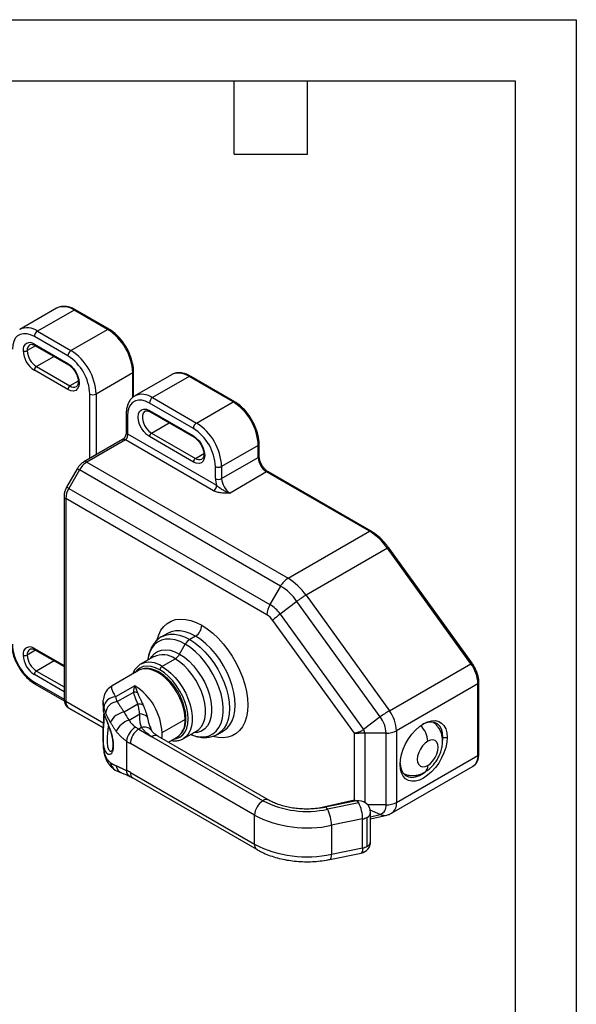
# Model space of a CAD drawing. Header units: millimetres. Extents: x 0 to 908, y 0 to 702.
# Tile 6 of 6: x 720 to 908, y 369 to 702. Entities that reach past the tile are written whole.
import ezdxf

# ---------------------------------------------------------------- set-up
doc = ezdxf.new("R2010")
doc.units = ezdxf.units.MM
doc.header["$LTSCALE"] = 3.25
doc.layers.add('TEXT', color=140, linetype='Continuous', lineweight=25)

msp = doc.modelspace()

# ---------------------------------------------------------------- linework, layer by layer
at = {"color": 7, "linetype": 'Continuous'}
for p, q in [((0.01, 701.68), (908.06, 701.68)), ((908.06, 701.68), (908.06, 0.01))]:
    msp.add_line(p, q, dxfattribs=at)
for p, q in [((732.37, 604.14), (719.99, 596.99)), ((738.37, 603.54), (725.99, 596.4)), ((732.51, 604.21), (732.37, 604.14)), ((749.68, 597.01), (738.37, 603.54)), ((750.18, 597.06), (738.87, 603.59)), ((725.99, 596.4), (737.3, 589.87)), ((737.3, 589.87), (749.68, 597.01)), ((736.24, 588.03), (724.93, 594.56)), ((725.35, 591.45), (722.53, 589.82)), ((724.93, 592.03), (736.24, 585.5)), ((725.14, 591.57), (736.45, 585.04)), ((731.57, 587.86), (725.64, 584.44)), ((736.24, 576.68), (724.93, 583.21)), ((725.64, 584.44), (736.95, 577.9)), ((758.46, 574.26), (758.46, 582.72)), ((739.76, 579.52), (736.95, 577.9)), ((758.16, 582.31), (745.79, 575.17)), ((758.16, 574), (758.16, 582.31)), ((771.26, 581.69), (758.88, 574.54)), ((777.26, 581.09), (764.88, 573.95)), ((771.86, 581.97), (771.2, 581.64)), ((792.11, 572.52), (777.26, 581.09)), ((792.61, 572.57), (777.76, 581.14)), ((743.67, 553.39), (743.67, 575.17)), ((745.79, 575.17), (745.79, 554.62)), ((764.88, 573.95), (779.73, 565.37)), ((779.73, 565.37), (792.11, 572.52)), ((778.67, 563.54), (763.82, 572.11)), ((763.82, 569.58), (778.67, 561.01)), ((764.03, 569.12), (778.88, 560.55)), ((755.96, 568.43), (755.96, 562.31)), ((756.4, 567.82), (756.4, 561.7)), ((764.53, 561.98), (770.46, 565.41)), ((754.69, 559.76), (741.66, 552.23)), ((755.69, 559.66), (742.66, 552.13)), ((785.46, 542.47), (755.69, 559.66)), ((756.4, 561.7), (786.52, 544.31)), ((778.67, 552.19), (763.82, 560.76)), ((764.53, 561.98), (779.38, 553.41)), ((800.59, 557.82), (788.22, 550.68)), ((800.59, 553.74), (800.59, 557.82)), ((800.88, 554.15), (800.88, 558.23)), ((779.38, 553.41), (782.18, 555.03)), ((788.22, 546.59), (800.59, 553.74)), ((739.43, 549.92), (735.84, 543.71)), ((740.16, 549.5), (736.57, 543.28)), ((808.14, 510.25), (740.16, 549.5)), ((742.66, 552.13), (810.64, 512.89)), ((786.1, 546.59), (786.1, 550.68)), ((788.22, 550.68), (788.22, 546.59)), ((803.42, 548.84), (791.04, 541.7)), ((838.17, 528.78), (803.42, 548.84)), ((838.67, 528.83), (803.92, 548.89)), ((736.57, 543.28), (804.55, 504.04)), ((734.95, 540.62), (734.95, 472.14)), ((735.54, 539.8), (735.54, 471.33)), ((803.52, 500.55), (735.54, 539.8)), ((810.64, 512.89), (838.17, 528.78)), ((844.25, 523.05), (816.72, 507.16)), ((872.42, 484.01), (844.25, 523.05)), ((872.83, 484.16), (844.66, 523.2)), ((808.14, 510.25), (804.55, 504.04)), ((816.72, 507.16), (844.9, 468.12)), ((813.63, 505.08), (807.99, 500.81)), ((841.8, 466.04), (813.63, 505.08)), ((807.99, 500.81), (836.16, 461.76)), ((833.07, 460.49), (805.52, 498.67)), ((769.88, 494.26), (767.93, 493.13)), ((779.38, 493.32), (777.43, 492.19)), ((773.99, 487.25), (775.93, 490.61)), ((725.35, 488.57), (722.53, 486.94)), ((724.93, 489.15), (734.95, 483.36)), ((725.14, 488.69), (734.95, 483.02)), ((765.24, 486.39), (760.81, 483.83)), ((731.57, 484.98), (725.64, 481.55)), ((768.06, 483.11), (772.49, 485.67)), ((844.9, 468.12), (872.42, 484.01)), ((734.95, 474.54), (724.93, 480.33)), ((725.64, 481.55), (734.95, 476.18)), ((760.15, 481.72), (751.18, 476.54)), ((760.49, 481.89), (760.15, 481.72)), ((724.93, 477.8), (734.96, 472)), ((725.24, 477.11), (735, 471.47)), ((751.2, 476.51), (751.17, 476.5)), ((758.87, 476.58), (752.33, 472.81)), ((874.84, 477.26), (847.31, 461.37)), ((874.84, 453.04), (874.84, 477.26)), ((875.13, 453.45), (875.13, 477.67)), ((752.88, 471.2), (758.49, 474.44)), ((735.54, 471.33), (748.35, 463.93)), ((748.14, 471.02), (748.14, 468.37)), ((759.94, 470.35), (755.25, 467.64)), ((736.57, 469.04), (740.16, 466.97)), ((748.24, 462.3), (736.57, 469.04)), ((740.16, 466.97), (748.24, 462.3)), ((756.91, 464.96), (760.54, 467.05)), ((841.8, 466.04), (836.16, 461.76)), ((775.84, 465.15), (768.06, 460.66)), ((748.14, 459.48), (748.14, 456.83)), ((761.17, 462.49), (760.21, 461.93)), ((760.21, 461.93), (764.67, 459.35)), ((764.48, 461.46), (764.1, 462.31)), ((764.12, 462.43), (764.17, 462.29)), ((764.17, 462.29), (764.51, 461.43)), ((802.18, 437.7), (764.67, 459.35)), ((804.18, 437.9), (766.67, 459.55)), ((775.31, 458.72), (779.74, 461.27)), ((786.93, 460.22), (788.88, 461.35)), ((833.07, 438.03), (833.07, 460.49)), ((843.77, 460.53), (836.6, 460.53)), ((836.6, 460.53), (836.6, 437.14)), ((843.77, 436.3), (843.77, 460.53)), ((847.31, 461.37), (847.31, 437.15)), ((862.99, 459.13), (862.74, 459.28)), ((748.14, 456.78), (748.16, 456.61)), ((756.04, 457.88), (756.04, 447.93)), ((799.35, 432.8), (757.38, 457.03)), ((770.22, 457.51), (773.15, 459.2)), ((862.94, 458.09), (862.99, 459.13)), ((862.99, 459.13), (864.41, 459.13)), ((748.37, 454.54), (748.43, 453.95)), ((847.31, 437.15), (874.84, 453.04)), ((845.65, 433.48), (873.18, 449.37)), ((752.28, 448.05), (754.64, 446.99)), ((757.38, 447.24), (799.35, 423.01)), ((758.21, 445.4), (800.18, 421.17)), ((820.19, 435.05), (833.07, 438.03)), ((833.73, 437.64), (823.22, 435.5)), ((834.53, 436.99), (824.02, 434.84)), ((833.6, 437.61), (833.07, 438.03)), ((833.46, 437.58), (833.07, 438.03)), ((843.77, 436.3), (837.59, 436.3)), ((799.35, 423.01), (799.35, 432.8)), ((841.8, 433.07), (838.44, 434.56)), ((838.53, 423.92), (838.53, 433.72)), ((838.53, 432.31), (841.8, 433.07)), ((838.53, 431.57), (844, 432.83)), ((835.86, 431.54), (825.35, 429.4)), ((825.35, 429.4), (825.35, 419.6)), ((835.86, 421.74), (835.86, 431.54)), ((837.36, 422.29), (837.36, 432.09)), ((824.82, 417.86), (835.33, 420)), ((825.35, 419.6), (835.86, 421.74))]:
    msp.add_line(p, q)
at = {"flags": 128}
for points in [[(724.93, 594.56), (723.64, 595.18), (722.39, 595.51), (721.22, 595.56), (720.16, 595.31), (719.24, 594.78), (718.5, 593.99), (717.95, 592.95), (717.62, 591.7), (717.51, 590.27)], [(736.24, 585.5), (737.23, 584.78), (738.15, 583.81), (738.94, 582.65), (739.55, 581.38), (739.93, 580.1), (740.06, 578.88), (739.93, 577.82), (739.55, 576.98), (738.94, 576.41), (738.15, 576.17), (737.23, 576.26), (736.24, 576.68)], [(763.82, 572.11), (762.53, 572.72), (761.28, 573.06), (760.11, 573.1), (759.05, 572.86), (758.13, 572.33), (757.39, 571.53), (756.84, 570.5), (756.51, 569.25), (756.4, 567.82)], [(763.82, 560.76), (762.83, 561.48), (761.91, 562.45), (761.12, 563.61), (760.51, 564.87), (760.13, 566.16), (760, 567.37), (760.13, 568.44), (760.51, 569.28), (761.12, 569.85), (761.91, 570.09), (762.83, 570), (763.82, 569.58)], [(762.34, 569.39), (762.18, 569.29), (761.7, 568.7), (761.45, 567.87), (761.45, 566.84), (761.7, 565.72), (762.18, 564.58), (762.85, 563.53), (763.65, 562.64), (764.53, 561.98)], [(778.67, 561.01), (779.66, 560.29), (780.58, 559.31), (781.37, 558.16), (781.98, 556.89), (782.36, 555.61), (782.49, 554.39), (782.36, 553.33), (781.98, 552.48), (781.37, 551.92), (780.58, 551.68), (779.66, 551.77), (778.67, 552.19)], [(739.43, 549.92), (739.45, 549.9), (739.54, 549.85), (739.69, 549.76), (739.9, 549.64), (740.16, 549.5)], [(735.84, 543.71), (735.87, 543.69), (735.96, 543.64), (736.11, 543.55), (736.32, 543.43), (736.57, 543.28)], [(766.44, 492.23), (766.95, 493.8), (767.72, 495.33), (768.7, 496.63), (769.85, 497.66), (771.18, 498.43), (772.66, 498.92), (774.27, 499.11), (775.98, 499.01), (777.78, 498.62), (779.62, 497.95), (781.5, 496.99)], [(781.5, 496.99), (783.37, 495.78), (785.22, 494.32), (787.02, 492.64), (788.73, 490.76), (790.34, 488.71), (791.81, 486.52), (793.14, 484.22), (794.3, 481.84), (795.27, 479.43), (796.04, 477), (796.6, 474.61), (796.94, 472.28), (797.06, 470.05), (796.94, 467.95), (796.6, 466.01), (796.04, 464.26), (795.27, 462.73), (794.3, 461.43), (793.14, 460.4), (791.81, 459.63), (790.34, 459.14), (788.73, 458.95), (787.02, 459.05), (785.22, 459.44), (785.16, 459.46)], [(767.91, 493.12), (767.93, 493.13), (769.25, 493.71), (770.71, 493.99), (772.29, 493.98), (773.95, 493.67), (775.67, 493.07), (777.43, 492.19)], [(779.38, 493.32), (777.62, 494.2), (775.9, 494.8), (774.24, 495.11), (772.66, 495.12), (771.2, 494.83), (769.88, 494.26), (769.87, 494.25)], [(788.89, 461.36), (790.04, 462.21), (791.01, 463.33), (791.79, 464.7), (792.35, 466.3), (792.7, 468.09), (792.81, 470.05), (792.7, 472.14), (792.35, 474.33), (791.79, 476.58), (791.01, 478.85), (790.04, 481.1), (788.88, 483.29), (787.56, 485.39), (786.1, 487.36), (784.52, 489.17), (782.85, 490.78), (781.13, 492.17), (779.38, 493.32)], [(775.93, 490.61), (774.18, 491.48), (772.47, 492.06), (770.82, 492.33), (769.27, 492.3), (767.84, 491.96), (766.56, 491.32), (765.46, 490.39), (764.55, 489.19), (763.85, 487.74), (763.38, 486.07), (763.24, 485.23)], [(777.74, 460.12), (779.39, 459.57), (781.03, 459.29), (782.59, 459.33), (784.01, 459.67), (785.29, 460.31), (786.4, 461.24), (787.31, 462.44), (788, 463.89), (788.47, 465.56), (788.71, 467.42), (788.71, 469.44), (788.47, 471.58), (788, 473.8), (787.31, 476.05), (786.4, 478.3), (785.29, 480.51), (784.01, 482.62), (782.59, 484.61), (781.03, 486.44), (779.39, 488.07), (777.67, 489.47), (775.93, 490.61)], [(777.43, 492.19), (779.18, 491.05), (780.91, 489.66), (782.57, 488.04), (784.15, 486.24), (785.61, 484.27), (786.93, 482.17), (788.09, 479.97), (789.06, 477.72), (789.84, 475.45), (790.41, 473.2), (790.75, 471.02), (790.86, 468.92), (790.75, 466.97), (790.41, 465.17), (789.84, 463.58), (789.06, 462.21), (788.09, 461.08), (786.95, 460.24)], [(764.18, 485.77), (764.57, 486.41), (765.49, 487.43), (766.59, 488.17), (767.86, 488.61), (769.27, 488.73), (770.78, 488.54), (772.37, 488.05), (773.99, 487.25)], [(773.99, 487.25), (775.61, 486.18), (777.19, 484.84), (778.71, 483.28), (780.11, 481.53), (781.39, 479.63), (782.49, 477.62), (783.41, 475.54), (784.11, 473.44), (784.59, 471.37), (784.83, 469.37), (784.83, 467.5), (784.59, 465.78), (784.11, 464.26), (783.41, 462.98), (782.49, 461.96), (781.39, 461.22), (780.11, 460.78), (778.71, 460.66), (778.68, 460.66)], [(767.36, 481.89), (765.86, 482.62), (764.41, 483.05), (763.02, 483.19), (761.75, 483.02), (760.61, 482.56), (759.63, 481.8), (759.04, 481.07)], [(768.06, 483.11), (769.59, 482.1), (771.09, 480.84), (772.51, 479.37), (773.84, 477.72), (775.04, 475.93), (776.08, 474.03), (776.94, 472.07), (777.61, 470.09), (778.06, 468.14), (778.29, 466.26), (778.29, 464.49), (778.06, 462.87), (777.61, 461.44), (776.94, 460.23), (776.08, 459.26), (775.24, 458.67)], [(779.74, 461.27), (780.5, 461.82), (781.37, 462.78), (782.03, 463.99), (782.48, 465.42), (782.71, 467.04), (782.71, 468.81), (782.48, 470.69), (782.03, 472.64), (781.37, 474.62), (780.5, 476.58), (779.46, 478.48), (778.26, 480.28), (776.94, 481.93), (775.51, 483.4), (774.02, 484.65), (772.49, 485.67)], [(775.84, 465.15), (775.73, 466.88), (775.39, 468.69), (774.84, 470.55), (774.09, 472.4), (773.15, 474.21), (772.05, 475.93), (770.82, 477.51), (769.49, 478.91), (768.09, 480.11), (766.65, 481.07), (765.21, 481.77), (763.81, 482.19), (762.48, 482.32), (761.25, 482.16), (760.49, 481.89)], [(772.04, 458.56), (772.97, 458.71), (774.11, 459.17), (775.08, 459.93), (775.86, 460.95), (776.44, 462.22), (776.79, 463.7), (776.9, 465.35), (776.79, 467.15), (776.44, 469.03), (775.86, 470.96), (775.08, 472.89), (774.11, 474.76), (772.97, 476.54), (771.69, 478.19), (770.31, 479.65), (768.85, 480.89), (767.36, 481.89)], [(848.5, 449.95), (848.62, 451.61), (848.98, 453.36), (849.56, 455.15), (850.36, 456.92), (851.34, 458.62), (852.47, 460.2), (853.73, 461.6), (855.07, 462.79), (856.45, 463.72), (857.83, 464.38), (859.17, 464.74), (860.43, 464.79), (861.57, 464.53), (862.55, 463.96), (863.34, 463.11), (863.93, 461.99), (864.29, 460.66), (864.41, 459.13)], [(862.99, 459.13), (862.87, 460.6), (862.5, 461.87), (861.91, 462.91), (861.1, 463.68), (860.11, 464.15), (858.98, 464.3), (857.73, 464.14), (856.41, 463.67), (856.09, 463.5)], [(768.06, 460.66), (767.95, 459.07), (767.91, 458.84)], [(864.41, 459.13), (864.29, 457.46), (863.93, 455.71), (863.34, 453.92), (862.55, 452.15), (861.57, 450.45), (860.43, 448.88), (859.17, 447.48), (857.83, 446.29), (856.45, 445.35), (855.07, 444.69), (853.73, 444.33), (852.47, 444.29), (851.34, 444.55), (850.36, 445.11), (849.56, 445.97), (848.98, 447.08), (848.62, 448.42), (848.5, 449.95)], [(857.87, 457.8), (856.95, 457.14), (856.1, 456.24), (855.37, 455.16), (854.8, 453.99), (854.45, 452.81), (854.33, 451.68), (854.45, 450.69), (854.8, 449.91), (855.37, 449.39), (856.1, 449.16), (856.95, 449.25), (857.87, 449.64)], [(857.87, 449.64), (858.78, 450.31), (859.63, 451.21), (860.37, 452.28), (860.93, 453.45), (861.28, 454.64), (861.4, 455.76), (861.28, 456.75), (860.93, 457.53), (860.37, 458.05), (859.63, 458.28), (858.78, 458.19), (857.87, 457.8)], [(749, 452.65), (749.08, 452.03), (749.25, 451.56)], [(848.51, 450.37), (848.62, 449.29), (848.99, 448.02), (849.58, 446.98), (850.39, 446.22), (851.38, 445.75), (852.51, 445.59), (853.76, 445.75), (855.08, 446.23), (856.41, 447), (856.89, 447.34)], [(833.73, 437.64), (833.79, 437.65), (834.02, 437.57), (834.27, 437.35), (834.53, 436.99)], [(824.02, 434.84), (823.76, 435.21), (823.51, 435.43), (823.28, 435.5), (823.22, 435.5)], [(824.82, 417.86), (824.96, 417.93), (825.12, 418.15), (825.25, 418.52), (825.32, 419.01), (825.35, 419.6)], [(835.86, 421.74), (835.84, 421.15), (835.76, 420.66), (835.64, 420.3), (835.47, 420.07), (835.33, 420)]]:
    msp.add_lwpolyline(points, dxfattribs=at)
for centre, radius, start, end in [((734.85, 598.76), 5.93, 53.6609, 113.2432), ((738.66, 603.13), 0.503, 65.6929, 125.6176), ((722.48, 591.52), 6.01, 54.2919, 114.9238), ((727.23, 594.46), 2.31, 122.6055, 177.3945), ((749.97, 596.6), 0.503, 65.7086, 125.6162), ((739.82, 581.52), 18.36, 2.4763, 57.5237), ((723.44, 590.2), 2.36, 50.7967, 189.214), ((729.4, 590.2), 8.3, 182.6055, 237.3945), ((721.82, 591.19), 1.54, 242.6097, 297.3903), ((724.73, 590.04), 2.21, 125.7741, 185.6138), ((729.28, 590.13), 6.76, 182.6055, 237.3945), ((725.42, 591.98), 0.493, 173.7012, 234.9867), ((738.55, 587.92), 2.31, 122.6055, 177.3945), ((727.45, 574.38), 18.36, 2.4764, 57.5236), ((727.62, 574.48), 16.07, 2.4763, 57.5237), ((726.47, 583.14), 1.54, 122.6055, 177.3945), ((736.75, 585.45), 0.504, 174.4185, 233.8565), ((757.96, 582.77), 0.503, 294.376, 354.2896), ((773.62, 575.76), 6.46, 55.7075, 105.839), ((777.55, 580.68), 0.503, 65.6929, 125.6176), ((737.78, 576.61), 1.54, 122.6055, 177.3945), ((738.24, 579.66), 2.18, 233.8267, 294.6385), ((744.73, 577.22), 2.31, 242.6097, 297.3903), ((761.37, 569.07), 6.01, 54.2919, 114.9238), ((766.12, 572.01), 2.31, 122.6055, 177.3945), ((792.4, 572.14), 0.479, 64.042, 127.2536), ((782.25, 557.03), 18.36, 2.4763, 57.5237), ((764.31, 569.52), 0.493, 173.7012, 234.9867), ((756.67, 568.49), 0.719, 184.0432, 247.2623), ((780.97, 563.43), 2.31, 122.6055, 177.3945), ((770.04, 549.98), 16.07, 2.4763, 57.5237), ((769.87, 549.88), 18.36, 2.4764, 57.5236), ((765.36, 560.69), 1.54, 122.6055, 177.3945), ((779.17, 560.96), 0.504, 174.4185, 233.8565), ((800.41, 558.26), 0.479, 292.7377, 355.9573), ((780.21, 552.12), 1.54, 122.6055, 177.3945), ((780.66, 555.17), 2.18, 233.8267, 294.6385), ((800.38, 554.2), 0.503, 294.3747, 354.3052), ((806.73, 554.02), 6.15, 182.6055, 237.3945), ((746.48, 546.01), 7.21, 121.9547, 151.1444), ((742.07, 551.32), 1.01, 54.3837, 114.2924), ((787.16, 552.72), 2.31, 242.6097, 297.3903), ((793.08, 546.71), 6.98, 180.9417, 200.1151), ((787.16, 548.64), 2.31, 242.6097, 297.3903), ((794.36, 546.87), 6.15, 182.6055, 237.3945), ((803.71, 548.43), 0.503, 65.6929, 125.6176), ((742.75, 539.55), 7.21, 148.8563, 178.0435), ((784.22, 544.41), 2.31, 302.6055, 357.3945), ((735.93, 540.7), 0.984, 184.6881, 246.3334), ((838.46, 528.4), 0.479, 64.0416, 127.2536), ((827.59, 511.45), 20.3, 34.8517, 58.6072), ((844.64, 522.64), 0.568, 87.9984, 132.7175), ((814.46, 506.77), 7.21, 121.9547, 151.1444), ((800.07, 495.56), 20.3, 34.8517, 58.6072), ((798.6, 494.62), 18.32, 34.8517, 58.6072), ((832.51, 480.34), 31.12, 120.4765, 127.3445), ((810.73, 500.31), 7.21, 148.8563, 178.0435), ((798.59, 494.26), 11.45, 34.8517, 58.6072), ((800.05, 494.86), 6.67, 34.8517, 58.6072), ((820.24, 484.14), 20.69, 126.3187, 135.3671), ((776.89, 497.2), 4.61, 302.6055, 357.3945), ((733.56, 491.35), 16.07, 182.4763, 237.5237), ((723.44, 487.32), 2.36, 50.7967, 189.214), ((779.72, 488.52), 4.33, 121.9547, 151.1444), ((729.4, 487.32), 8.3, 182.6055, 237.3945), ((721.82, 488.31), 1.54, 242.6097, 297.3903), ((724.73, 487.16), 2.21, 125.7741, 185.6138), ((729.28, 487.25), 6.76, 182.6055, 237.3945), ((725.42, 489.09), 0.493, 173.7012, 234.9867), ((768.26, 479.88), 7.17, 53.8233, 114.8663), ((770.2, 489.34), 4.33, 301.9547, 331.1444), ((763.82, 477.29), 7.2, 53.9008, 114.0133), ((768.89, 481.82), 1.54, 122.6055, 177.3945), ((872.81, 483.59), 0.568, 87.9984, 132.7175), ((862.76, 476.75), 12.08, 2.4439, 36.9213), ((726.47, 480.26), 1.54, 122.6055, 177.3945), ((725.67, 477.71), 0.739, 173.7012, 234.9867), ((748.25, 459.83), 19.83, 2.3869, 57.6131), ((874.65, 477.71), 0.479, 292.7376, 355.9579), ((752.36, 468.79), 4.01, 90.3297, 173.6223), ((760.65, 474.72), 8.54, 192.9723, 204.3863), ((758.24, 469.54), 4.9, 71.702, 87.0405), ((735.95, 472.24), 1.01, 185.6948, 245.6253), ((738.04, 471.08), 2.52, 174.3796, 234.302), ((758.13, 471.49), 10.02, 192.9723, 204.3863), ((753.31, 466.89), 4.32, 95.7008, 173.9487), ((760.08, 466), 4.35, 68.3042, 91.9036), ((749.05, 466.86), 0.613, 182.1819, 236.0036), ((756.13, 461.71), 6, 98.4573, 155.9127), ((760.53, 463.28), 3.77, 47.5357, 89.7988), ((860.68, 441.3), 31.12, 120.4765, 127.3445), ((833.91, 460.11), 9.87, 2.4439, 36.9213), ((835.24, 460.86), 12.08, 2.4439, 36.9213), ((759.09, 458.13), 7.16, 107.7235, 154.8861), ((762.72, 456.86), 6.76, 121.9086, 171.3472), ((767.82, 475.09), 15.2, 235.2408, 239.9458), ((762.06, 459.5), 3.11, 39.2466, 106.658), ((769.5, 464.43), 6.38, 304.8612, 6.4509), ((775.66, 465.59), 0.479, 292.7377, 355.9573), ((850, 457.38), 7.88, 3.0586, 46.2269), ((763.52, 456.75), 6.15, 122.6055, 177.3945), ((765.84, 457.72), 2.01, 65.6929, 125.6176), ((843.92, 467.74), 7.21, 268.8559, 298.0402), ((751.96, 455.99), 0.501, 176.3034, 221.458), ((767.02, 473.7), 19.26, 235.2408, 239.9458), ((758.13, 456.79), 10.02, 192.9723, 204.3863), ((870.76, 452.68), 4.1, 306.274, 5.0382), ((874.63, 453.5), 0.503, 294.3747, 354.3052), ((754.02, 450.96), 3.39, 187.1508, 239.0657), ((755.77, 449.99), 3.2, 188.7339, 249.3993), ((855.49, 449.34), 2.4, 304.0346, 7.258), ((749.07, 432.88), 16.59, 59.9366, 65.1333), ((758.26, 447.87), 2.22, 178.5792, 241.136), ((759.28, 446.99), 1.92, 172.7442, 235.9436), ((805.49, 432.52), 6.15, 122.6055, 177.3945), ((803.35, 436.07), 2.01, 65.8022, 125.6081), ((817.05, 466.49), 32.41, 242.6734, 282.4074), ((834.53, 433.72), 4, 0, 101.5173), ((823.84, 431.49), 12.02, 0.2617, 27.2251), ((840.83, 435.88), 2.98, 289.1554, 8.1294), ((843.92, 443.51), 7.21, 268.8559, 298.0402), ((843.45, 436.69), 3.89, 304.5915, 6.8039), ((817.06, 467.08), 38.58, 242.6734, 282.4074), ((813.33, 429.34), 12.02, 0.2617, 27.2251), ((836.58, 433.88), 1.96, 293.4991, 355.1808), ((843.25, 436.2), 3.45, 245.2406, 282.5848), ((834.92, 436.47), 5.01, 280.8494, 299.1365), ((801.35, 422.81), 2.01, 174.3804, 234.2929), ((817.09, 457.53), 38.82, 242.8013, 282.2795), ((834.53, 423.92), 4, 281.5173, 0), ((836.58, 424.09), 1.96, 293.4991, 355.1808), ((834.92, 426.67), 5.01, 280.8494, 299.1365)]:
    msp.add_arc(centre, radius, start, end)
for points, knots in [([(738.87, 603.59), (738.62, 603.72), (737.92, 604.11), (736.76, 604.55), (735.4, 604.81), (734.11, 604.77), (733.14, 604.56), (732.67, 604.27), (732.55, 604.2)], [0, 0, 0, 0, 0.109587, 0.317031, 0.524329, 0.728635, 0.927369, 1, 1, 1, 1]), ([(758.46, 582.72), (758.45, 583), (758.43, 583.81), (758.24, 585.21), (757.82, 586.91), (757.2, 588.62), (756.41, 590.3), (755.46, 591.9), (754.37, 593.39), (753.18, 594.74), (751.89, 595.91), (750.88, 596.64), (750.3, 596.99), (750.18, 597.06)], [0, 0, 0, 0, 0.05433, 0.15657, 0.258637, 0.360486, 0.462172, 0.563801, 0.66549, 0.767334, 0.869466, 0.972008, 1, 1, 1, 1]), ([(723.44, 591.83), (723.46, 591.84), (723.58, 591.94), (723.85, 591.98), (724.39, 591.92), (724.85, 591.73), (725.11, 591.59), (725.14, 591.57)], [0, 0, 0, 0, 0.067961, 0.388732, 0.676146, 0.959542, 1, 1, 1, 1]), ([(736.45, 585.04), (736.58, 584.96), (736.94, 584.74), (737.57, 584.19), (738.28, 583.38), (738.89, 582.42), (739.37, 581.4), (739.67, 580.38), (739.79, 579.45), (739.74, 578.66), (739.55, 578.1), (739.35, 577.8), (739.19, 577.73), (739.14, 577.7)], [0, 0, 0, 0, 0.051074, 0.149983, 0.250059, 0.351025, 0.452285, 0.553013, 0.652469, 0.750229, 0.846915, 0.945, 1, 1, 1, 1]), ([(777.76, 581.14), (777.51, 581.27), (776.82, 581.66), (775.65, 582.1), (774.29, 582.36), (773.04, 582.34), (772.3, 582.12), (771.96, 582.01)], [0, 0, 0, 0, 0.121227, 0.350707, 0.580025, 0.806033, 1, 1, 1, 1]), ([(758.85, 574.48), (758.7, 574.4), (758.2, 574.14), (757.51, 573.44), (756.81, 572.42), (756.31, 571.21), (756.01, 569.88), (755.97, 568.9), (755.96, 568.43)], [0, 0, 0, 0, 0.075732, 0.257301, 0.43925, 0.625833, 0.818872, 1, 1, 1, 1]), ([(800.88, 558.23), (800.88, 558.51), (800.86, 559.32), (800.67, 560.72), (800.24, 562.42), (799.63, 564.13), (798.83, 565.8), (797.88, 567.4), (796.8, 568.9), (795.6, 570.24), (794.32, 571.42), (793.31, 572.15), (792.73, 572.49), (792.61, 572.57)], [0, 0, 0, 0, 0.0543297, 0.1565695, 0.2586371, 0.3604863, 0.4621723, 0.563801, 0.6654902, 0.7673339, 0.8694658, 0.9720078, 1, 1, 1, 1]), ([(762.34, 569.37), (762.39, 569.4), (762.53, 569.5), (762.88, 569.53), (763.42, 569.43), (763.84, 569.22), (764.03, 569.12)], [0, 0, 0, 0, 0.162825, 0.466314, 0.752559, 1, 1, 1, 1]), ([(755.96, 562.31), (755.94, 562.06), (755.9, 561.59), (755.64, 560.85), (755.33, 560.32), (755, 559.96), (754.8, 559.83), (754.69, 559.76)], [0, 0, 0, 0, 0.274811, 0.50777, 0.730862, 0.853236, 1, 1, 1, 1]), ([(754.71, 559.73), (754.74, 559.75), (754.86, 559.89), (755.22, 559.87), (755.54, 559.73), (755.69, 559.66)], [0, 0, 0, 0, 0.12508, 0.579579, 1, 1, 1, 1]), ([(756.4, 561.7), (756.4, 561.67), (756.4, 561.6), (756.39, 561.51), (756.38, 561.4), (756.37, 561.3), (756.36, 561.19), (756.34, 561.03), (756.31, 560.8), (756.24, 560.5), (756.16, 560.24), (756.06, 560.03), (755.96, 559.88), (755.83, 559.75), (755.74, 559.69), (755.69, 559.66)], [0, 0, 0, 0, 0.046542, 0.09302, 0.139502, 0.186059, 0.23276, 0.279672, 0.386003, 0.519373, 0.656702, 0.744413, 0.828549, 0.913532, 1, 1, 1, 1]), ([(755.96, 562.31), (755.96, 562.2), (756, 562.08), (756.15, 561.87), (756.26, 561.78), (756.4, 561.7)], [0, 0, 0, 0, 0.5, 0.5, 1, 1, 1, 1]), ([(778.88, 560.55), (779, 560.47), (779.37, 560.24), (780, 559.7), (780.7, 558.88), (781.32, 557.93), (781.79, 556.91), (782.1, 555.89), (782.22, 554.95), (782.17, 554.17), (781.98, 553.61), (781.77, 553.31), (781.62, 553.24), (781.56, 553.21)], [0, 0, 0, 0, 0.051074, 0.149983, 0.250059, 0.351025, 0.452285, 0.553013, 0.652469, 0.750229, 0.846915, 0.945, 1, 1, 1, 1]), ([(803.92, 548.89), (803.8, 548.96), (803.45, 549.18), (802.86, 549.7), (802.19, 550.49), (801.62, 551.41), (801.19, 552.39), (800.93, 553.34), (800.9, 553.88), (800.88, 554.15)], [0, 0, 0, 0, 0.078839, 0.231636, 0.386475, 0.542823, 0.69956, 0.855125, 1, 1, 1, 1]), ([(741.66, 552.23), (741.47, 552.11), (740.97, 551.8), (740.26, 551.12), (739.72, 550.42), (739.48, 550), (739.43, 549.92)], [0, 0, 0, 0, 0.213121, 0.568109, 0.90992, 1, 1, 1, 1]), ([(735.84, 543.71), (735.73, 543.51), (735.44, 542.96), (735.1, 542.01), (734.96, 541.16), (734.95, 540.71), (734.95, 540.62)], [0, 0, 0, 0, 0.1994207, 0.5621998, 0.9092737, 1, 1, 1, 1]), ([(791.04, 541.7), (790.55, 541.68), (790.06, 541.67), (789.32, 541.67), (789.07, 541.68), (788.58, 541.7), (788.33, 541.72), (787.6, 541.79), (787.13, 541.87), (786.22, 542.11), (785.81, 542.27), (785.46, 542.47)], [0, 0, 0, 0, 0.25, 0.25, 0.375, 0.375, 0.5, 0.5, 0.75, 0.75, 1, 1, 1, 1]), ([(786.52, 544.31), (786.56, 544.27), (786.63, 544.2), (786.75, 544.1), (786.87, 544), (787, 543.9), (787.13, 543.8), (787.26, 543.69), (787.4, 543.59), (787.67, 543.4), (788.09, 543.12), (788.65, 542.77), (789.24, 542.44), (789.73, 542.19), (790.18, 541.99), (790.58, 541.84), (790.88, 541.75), (791.04, 541.7)], [0, 0, 0, 0, 0.029665, 0.059812, 0.090442, 0.121552, 0.153143, 0.185215, 0.217769, 0.250809, 0.370248, 0.501693, 0.617871, 0.750519, 0.814886, 0.898055, 1, 1, 1, 1]), ([(844.66, 523.2), (844.44, 523.49), (843.82, 524.33), (842.7, 525.62), (841.29, 526.97), (839.94, 528.05), (839.05, 528.59), (838.67, 528.83)], [0, 0, 0, 0, 0.122666, 0.354933, 0.587736, 0.821149, 1, 1, 1, 1]), ([(767.91, 493.11), (767.87, 493.09), (767.37, 492.86), (766.53, 492.16), (765.45, 491.04), (764.57, 489.71), (763.89, 488.19), (763.44, 486.7), (763.31, 485.67), (763.26, 485.24)], [0, 0, 0, 0, 0.013182, 0.182205, 0.350448, 0.520512, 0.694803, 0.874577, 1, 1, 1, 1]), ([(717.07, 491.27), (717.07, 490.98), (717.09, 490.16), (717.29, 488.74), (717.72, 487.03), (718.35, 485.32), (719.16, 483.65), (720.12, 482.05), (721.22, 480.58), (722.43, 479.24), (723.71, 478.11), (724.67, 477.45), (725.17, 477.15), (725.24, 477.11)], [0, 0, 0, 0, 0.055817, 0.159951, 0.26382, 0.36738, 0.470709, 0.573969, 0.677344, 0.78099, 0.885121, 0.984229, 1, 1, 1, 1]), ([(723.44, 488.94), (723.46, 488.96), (723.58, 489.05), (723.85, 489.09), (724.39, 489.04), (724.85, 488.85), (725.11, 488.71), (725.14, 488.69)], [0, 0, 0, 0, 0.067961, 0.388732, 0.676146, 0.959542, 1, 1, 1, 1]), ([(760.9, 483.88), (760.89, 483.87), (760.49, 483.7), (759.82, 483.14), (758.97, 482.19), (758.43, 481.31), (758.24, 480.72), (758.19, 480.58)], [0, 0, 0, 0, 0.009537, 0.308384, 0.606198, 0.907111, 1, 1, 1, 1]), ([(875.13, 477.67), (875.12, 477.91), (875.11, 478.58), (874.91, 479.75), (874.48, 481.15), (873.86, 482.53), (873.28, 483.53), (872.91, 484.05), (872.83, 484.16)], [0, 0, 0, 0, 0.111743, 0.320424, 0.528528, 0.736012, 0.943249, 1, 1, 1, 1]), ([(776.14, 465.56), (776.13, 465.85), (776.11, 466.69), (775.92, 468.14), (775.5, 469.91), (774.88, 471.69), (774.08, 473.44), (773.13, 475.12), (772.03, 476.71), (770.82, 478.16), (769.51, 479.44), (768.14, 480.53), (766.72, 481.4), (765.29, 482.02), (763.87, 482.38), (762.51, 482.44), (761.39, 482.29), (760.78, 482), (760.56, 481.89)], [0, 0, 0, 0, 0.0351875, 0.1014719, 0.1676564, 0.2337109, 0.299663, 0.3655693, 0.4314964, 0.4974943, 0.563634, 0.6299856, 0.6965996, 0.7634623, 0.830317, 0.896554, 0.961395, 1, 1, 1, 1]), ([(751.18, 476.54), (750.6, 476.13), (749.64, 475.46), (748.5, 473.68), (748.29, 472.35), (748.17, 471.64)], [0, 0, 0, 0, 0.405323, 0.678843, 1, 1, 1, 1]), ([(751.17, 476.5), (751.12, 476.47), (750.98, 476.4), (750.94, 476.1), (751.01, 475.65), (751.21, 475.09), (751.57, 474.26), (752.03, 473.39), (752.33, 472.81)], [0, 0, 0, 0, 0.096003, 0.278305, 0.449757, 0.590072, 0.725446, 1, 1, 1, 1]), ([(758.87, 476.58), (758.92, 476.47), (759.01, 476.25), (759.13, 475.94), (759.23, 475.67), (759.38, 475.3), (759.55, 474.82), (759.7, 474.4), (759.77, 474.2)], [0, 0, 0, 0, 0.155145, 0.290188, 0.405146, 0.499999, 0.764063, 1, 1, 1, 1]), ([(759.94, 470.35), (759.89, 470.45), (759.81, 470.66), (759.68, 470.96), (759.56, 471.25), (759.44, 471.53), (759.33, 471.8), (759.22, 472.06), (759.12, 472.31), (759, 472.62), (758.86, 472.99), (758.72, 473.4), (758.61, 473.77), (758.53, 474.12), (758.5, 474.33), (758.49, 474.44)], [0, 0, 0, 0, 0.066792, 0.132379, 0.196769, 0.259973, 0.322002, 0.382866, 0.442579, 0.501152, 0.612477, 0.717877, 0.817486, 0.911464, 1, 1, 1, 1]), ([(759.77, 474.2), (759.8, 474.13), (759.84, 474.01), (759.92, 473.8), (760.02, 473.59), (760.12, 473.35), (760.23, 473.1), (760.36, 472.84), (760.49, 472.55), (760.67, 472.2), (760.88, 471.76), (761.13, 471.23), (761.41, 470.66), (761.59, 470.25), (761.69, 470.04)], [0, 0, 0, 0, 0.051529, 0.106053, 0.163623, 0.224293, 0.288112, 0.355131, 0.425402, 0.498976, 0.61413, 0.735903, 0.864466, 1, 1, 1, 1]), ([(734.95, 472.14), (734.96, 471.92), (734.98, 471.36), (735.22, 470.54), (735.68, 469.75), (736.18, 469.28), (736.5, 469.08), (736.57, 469.04)], [0, 0, 0, 0, 0.18324, 0.445537, 0.69257, 0.933161, 1, 1, 1, 1]), ([(748.15, 471.02), (748.15, 471.14), (748.13, 471.4), (748.18, 471.6), (748.21, 471.72)], [0, 0, 0, 0, 0.445227, 1, 1, 1, 1]), ([(748.37, 469.24), (748.29, 469.62), (748.15, 470.28), (748.15, 470.81), (748.15, 471.02)], [0, 0, 0, 0, 0.5855667, 1, 1, 1, 1]), ([(752.88, 471.2), (752.93, 471.13), (753.02, 470.98), (753.18, 470.76), (753.33, 470.53), (753.49, 470.3), (753.66, 470.06), (753.82, 469.82), (754.03, 469.5), (754.29, 469.11), (754.6, 468.64), (754.92, 468.15), (755.14, 467.81), (755.25, 467.64)], [0, 0, 0, 0, 0.071826, 0.143504, 0.215042, 0.28645, 0.357736, 0.428912, 0.499985, 0.624457, 0.74925, 0.874414, 1, 1, 1, 1]), ([(760.54, 467.05), (760.45, 467.6), (760.37, 468.15), (760.19, 469.25), (760.09, 469.8), (759.94, 470.35)], [0, 0, 0, 0, 0.5, 0.5, 1, 1, 1, 1]), ([(761.69, 470.04), (761.75, 469.92), (761.86, 469.67), (762.01, 469.29), (762.16, 468.9), (762.31, 468.5), (762.52, 467.9), (762.78, 467.09), (762.97, 466.41), (763.07, 466.06)], [0, 0, 0, 0, 0.095554, 0.193225, 0.293126, 0.395371, 0.500074, 0.746711, 1, 1, 1, 1]), ([(751.58, 455.66), (751.58, 455.59), (751.57, 455.46), (751.54, 455.27), (751.52, 455.09), (751.48, 454.92), (751.44, 454.76), (751.37, 454.5), (751.25, 454.17), (751.07, 453.82), (750.85, 453.56), (750.54, 453.33), (750.11, 453.25), (749.61, 453.49), (749.14, 454.02), (748.76, 454.81), (748.46, 455.79), (748.26, 456.93), (748.15, 458.21), (748.12, 459.58), (748.16, 461.04), (748.24, 462.32), (748.31, 463.37), (748.37, 464.16), (748.42, 464.94), (748.45, 465.56), (748.46, 466.02), (748.46, 466.36), (748.46, 466.67), (748.45, 466.86), (748.45, 466.95)], [0, 0, 0, 0, 0.010455, 0.020884, 0.031303, 0.041731, 0.052184, 0.062678, 0.093858, 0.125194, 0.156224, 0.187515, 0.250012, 0.312498, 0.374825, 0.437398, 0.499758, 0.562262, 0.624561, 0.687022, 0.749006, 0.811558, 0.84383, 0.874212, 0.906361, 0.936873, 0.952717, 0.968416, 0.984126, 1, 1, 1, 1]), ([(748.14, 468.38), (748.14, 468.29), (748.15, 468.11), (748.22, 467.91), (748.26, 467.82)], [0, 0, 0, 0, 0.499656, 1, 1, 1, 1]), ([(748.14, 468.37), (748.16, 468.19), (748.21, 467.82), (748.72, 466.36), (749.45, 464.58), (750.12, 462.83), (750.63, 461.4), (751.09, 459.88), (751.43, 458.37), (751.62, 456.9), (751.6, 456.07), (751.58, 455.66)], [0, 0, 0, 0, 0.162851, 0.330027, 0.496734, 0.580454, 0.664046, 0.748091, 0.831779, 0.915749, 1, 1, 1, 1]), ([(748.45, 466.71), (748.46, 466.45), (748.47, 465.94), (748.42, 464.69), (748.3, 463.05), (748.17, 461.2), (748.15, 460.07), (748.14, 459.52)], [0, 0, 0, 0, 0.136343, 0.269567, 0.527916, 0.773794, 1, 1, 1, 1]), ([(748.19, 468.07), (748.22, 467.87), (748.28, 467.51), (748.65, 466.45), (749.01, 465.55), (749.12, 465.26)], [0, 0, 0, 0, 0.438381, 0.822282, 1, 1, 1, 1]), ([(750.66, 464.16), (750.61, 464.24), (750.52, 464.41), (750.38, 464.66), (750.24, 464.9), (750.11, 465.15), (749.98, 465.39), (749.86, 465.63), (749.71, 465.92), (749.53, 466.25), (749.35, 466.63), (749.17, 467), (749.06, 467.23), (749, 467.35)], [0, 0, 0, 0, 0.070129, 0.140638, 0.21156, 0.28293, 0.354782, 0.42715, 0.500065, 0.622707, 0.74682, 0.87254, 1, 1, 1, 1]), ([(761.17, 462.49), (761.14, 462.55), (761.08, 462.68), (761, 462.88), (760.93, 463.09), (760.86, 463.32), (760.8, 463.55), (760.75, 463.8), (760.7, 464.05), (760.66, 464.32), (760.62, 464.68), (760.58, 465.17), (760.56, 465.77), (760.55, 466.32), (760.54, 466.74), (760.54, 466.96), (760.54, 467.05)], [0, 0, 0, 0, 0.049816, 0.100976, 0.153514, 0.207457, 0.262833, 0.319666, 0.37798, 0.437795, 0.499132, 0.614187, 0.749144, 0.874568, 0.944131, 1, 1, 1, 1]), ([(763.07, 466.06), (763.3, 465.03), (763.6, 463.73), (764.03, 462.65), (764.12, 462.43)], [0, 0, 0, 0, 0.792488, 1, 1, 1, 1]), ([(749.12, 465.26), (749.21, 465.04), (749.45, 464.42), (749.95, 463.15), (750.51, 461.56), (751.04, 459.81), (751.47, 457.8), (751.46, 456.63), (751.46, 456.01)], [0, 0, 0, 0, 0.099833, 0.278836, 0.426899, 0.592163, 0.783355, 1, 1, 1, 1]), ([(749.95, 463.26), (749.85, 462.41), (749.63, 460.71), (749.47, 458.42), (749.56, 456.41), (749.96, 454.92), (750.54, 454.33), (750.9, 454.47), (751.01, 454.51)], [0, 0, 0, 0, 0.1793464, 0.3630995, 0.5471177, 0.7310477, 0.9144787, 1, 1, 1, 1]), ([(752.6, 461.17), (752.51, 461.3), (752.31, 461.56), (752.04, 461.95), (751.77, 462.33), (751.52, 462.71), (751.29, 463.08), (751.07, 463.45), (750.85, 463.8), (750.72, 464.04), (750.66, 464.16)], [0, 0, 0, 0, 0.134719, 0.266661, 0.395825, 0.522213, 0.645824, 0.766659, 0.884717, 1, 1, 1, 1]), ([(756.91, 464.96), (756.97, 464.87), (757.08, 464.69), (757.26, 464.44), (757.45, 464.2), (757.64, 463.97), (757.84, 463.74), (758.05, 463.53), (758.26, 463.32), (758.47, 463.13), (758.69, 462.94), (758.92, 462.77), (759.08, 462.66), (759.15, 462.6)], [0, 0, 0, 0, 0.094442, 0.1880541, 0.2808754, 0.3729462, 0.4643075, 0.5550015, 0.6450713, 0.7345608, 0.8235149, 0.9119791, 1, 1, 1, 1]), ([(772.74, 459.03), (772.89, 459.09), (773.41, 459.29), (774.16, 459.92), (774.95, 460.86), (775.55, 462.01), (775.95, 463.35), (776.12, 464.56), (776.13, 465.32), (776.14, 465.56)], [0, 0, 0, 0, 0.066339, 0.234085, 0.401289, 0.570727, 0.744144, 0.921155, 1, 1, 1, 1]), ([(856.83, 447.35), (857.12, 447.53), (857.87, 447.99), (858.96, 448.93), (860.08, 450.16), (861.05, 451.56), (861.84, 453.08), (862.44, 454.7), (862.8, 456.34), (862.91, 457.92), (862.77, 459.4), (862.4, 460.77), (861.82, 462.02), (861.02, 463.08), (860.32, 463.8), (859.85, 464.07), (859.77, 464.12)], [0, 0, 0, 0, 0.052741, 0.1335, 0.215251, 0.29739, 0.379994, 0.463826, 0.549818, 0.629287, 0.705784, 0.778669, 0.848773, 0.917148, 0.984651, 1, 1, 1, 1]), ([(756.04, 457.88), (755.94, 457.95), (755.74, 458.09), (755.45, 458.3), (755.17, 458.52), (754.88, 458.75), (754.61, 458.99), (754.34, 459.24), (754.07, 459.49), (753.81, 459.75), (753.56, 460.02), (753.31, 460.3), (753.07, 460.58), (752.83, 460.87), (752.68, 461.07), (752.6, 461.17)], [0, 0, 0, 0, 0.076605, 0.153189, 0.229772, 0.306374, 0.383016, 0.459717, 0.536499, 0.613382, 0.690385, 0.767528, 0.844832, 0.922316, 1, 1, 1, 1]), ([(764.67, 459.35), (763.9, 459.8), (763.22, 460.29), (762.35, 461.07), (762.08, 461.34), (761.59, 461.9), (761.36, 462.19), (761.17, 462.49)], [0, 0, 0, 0, 0.5, 0.5, 0.75, 0.75, 1, 1, 1, 1]), ([(766.67, 459.55), (766.16, 459.88), (765.22, 460.49), (764.72, 461.15), (764.48, 461.46)], [0, 0, 0, 0, 0.53908, 1, 1, 1, 1]), ([(777.77, 460.13), (778.08, 459.99), (779, 459.59), (780.53, 459.22), (782.33, 459.02), (784.04, 459.15), (785.61, 459.54), (786.52, 460.02), (786.95, 460.25)], [0, 0, 0, 0, 0.099747, 0.29215, 0.48135, 0.664912, 0.841825, 1, 1, 1, 1]), ([(836.16, 461.76), (835.89, 461.55), (835.61, 461.38), (835.06, 461.08), (834.78, 460.95), (834.24, 460.75), (833.98, 460.68), (833.5, 460.56), (833.27, 460.52), (833.07, 460.49)], [0, 0, 0, 0, 0.25, 0.25, 0.5, 0.5, 0.75, 0.75, 1, 1, 1, 1]), ([(836.6, 460.53), (836.54, 460.53), (836.41, 460.53), (836.22, 460.53), (836.02, 460.52), (835.83, 460.52), (835.63, 460.52), (835.43, 460.51), (835.23, 460.51), (835.03, 460.5), (834.84, 460.49), (834.56, 460.49), (834.21, 460.47), (833.83, 460.47), (833.44, 460.47), (833.21, 460.48), (833.07, 460.49)], [0, 0, 0, 0, 0.046646, 0.093905, 0.141831, 0.190476, 0.239888, 0.290116, 0.341204, 0.393194, 0.446127, 0.500042, 0.617173, 0.750001, 0.846068, 1, 1, 1, 1]), ([(836.16, 461.76), (836.17, 461.72), (836.2, 461.63), (836.24, 461.49), (836.28, 461.36), (836.32, 461.24), (836.38, 461.08), (836.44, 460.91), (836.52, 460.71), (836.58, 460.59), (836.6, 460.53)], [0, 0, 0, 0, 0.102727, 0.203177, 0.302239, 0.400866, 0.500057, 0.664926, 0.830107, 1, 1, 1, 1]), ([(748.16, 456.83), (748.15, 456.74), (748.08, 455.87), (748.23, 455.17), (748.37, 454.54)], [0, 0, 0, 0, 0.107642, 1, 1, 1, 1]), ([(751.46, 456.04), (751.41, 455.63), (751.31, 454.81), (751.1, 454.6), (751, 454.49)], [0, 0, 0, 0, 0.506354, 1, 1, 1, 1]), ([(771.17, 458.06), (771.23, 458.04), (771.77, 457.91), (772.76, 457.94), (774.08, 458.12), (774.85, 458.49), (775.23, 458.67)], [0, 0, 0, 0, 0.03698, 0.367985, 0.692795, 1, 1, 1, 1]), ([(748.43, 453.95), (748.53, 453.57), (748.73, 452.77), (749.06, 451.99), (749.23, 451.59)], [0, 0, 0, 0, 0.4763535, 1, 1, 1, 1]), ([(749, 452.65), (749.04, 452.58), (749.11, 452.42), (749.23, 452.2), (749.35, 451.99), (749.47, 451.79), (749.6, 451.6), (749.76, 451.39), (749.95, 451.16), (750.18, 450.93), (750.41, 450.72), (750.57, 450.6), (750.66, 450.54)], [0, 0, 0, 0, 0.085174, 0.169557, 0.253186, 0.336103, 0.418346, 0.499958, 0.627189, 0.75282, 0.877029, 1, 1, 1, 1]), ([(873.15, 449.4), (873.33, 449.5), (873.79, 449.75), (874.35, 450.43), (874.82, 451.35), (875.09, 452.37), (875.12, 453.11), (875.13, 453.45)], [0, 0, 0, 0, 0.135679, 0.35517, 0.576646, 0.806634, 1, 1, 1, 1]), ([(749.24, 451.56), (749.65, 450.79), (750.35, 449.47), (751.53, 448.62), (752.02, 448.27)], [0, 0, 0, 0, 0.584186, 1, 1, 1, 1]), ([(750.66, 450.54), (750.73, 450.49), (750.88, 450.39), (751.13, 450.24), (751.39, 450.09), (751.66, 449.94), (751.96, 449.79), (752.27, 449.65), (752.49, 449.55), (752.6, 449.5)], [0, 0, 0, 0, 0.131978, 0.267582, 0.406812, 0.549669, 0.696152, 0.846262, 1, 1, 1, 1]), ([(752.6, 449.5), (752.69, 449.47), (752.85, 449.4), (753.11, 449.29), (753.37, 449.17), (753.64, 449.05), (753.92, 448.92), (754.2, 448.79), (754.49, 448.66), (754.79, 448.52), (755.09, 448.38), (755.4, 448.23), (755.72, 448.08), (755.94, 447.98), (756.04, 447.93)], [0, 0, 0, 0, 0.084148, 0.168064, 0.251772, 0.335298, 0.418666, 0.501903, 0.585034, 0.668084, 0.75108, 0.834048, 0.917012, 1, 1, 1, 1]), ([(754.64, 446.99), (755.01, 446.86), (755.74, 446.59), (756.71, 446.15), (757.2, 445.93)], [0, 0, 0, 0, 0.496448, 1, 1, 1, 1]), ([(849.88, 446.82), (850.29, 446.66), (851.12, 446.33), (852.45, 446.17), (853.78, 446.23), (855.1, 446.54), (856.11, 446.95), (856.68, 447.26), (856.83, 447.35)], [0, 0, 0, 0, 0.1838358, 0.3668041, 0.5490312, 0.7345682, 0.9273877, 1, 1, 1, 1]), ([(757.19, 445.93), (757.41, 445.83), (757.74, 445.67), (758.09, 445.47), (758.21, 445.4)], [0, 0, 0, 0, 0.648071, 1, 1, 1, 1]), ([(823.22, 435.5), (822.86, 435.43), (821.81, 435.23), (819.99, 435), (817.78, 434.87), (815.55, 434.89), (813.35, 435.07), (811.22, 435.4), (809.19, 435.86), (807.3, 436.45), (805.6, 437.13), (804.64, 437.65), (804.18, 437.9)], [0, 0, 0, 0, 0.054745, 0.160672, 0.266917, 0.37334, 0.47974, 0.585872, 0.691545, 0.796579, 0.900813, 1, 1, 1, 1]), ([(844, 432.83), (844.4, 432.94), (844.98, 433.09), (845.48, 433.42), (845.64, 433.52)], [0, 0, 0, 0, 0.694104, 1, 1, 1, 1]), ([(800.18, 421.17), (800.55, 420.97), (801.6, 420.38), (803.48, 419.54), (805.83, 418.7), (808.31, 418.03), (810.88, 417.53), (813.52, 417.21), (816.19, 417.07), (818.87, 417.1), (821.53, 417.31), (823.51, 417.6), (824.59, 417.81), (824.82, 417.86)], [0, 0, 0, 0, 0.055569, 0.158284, 0.260769, 0.362982, 0.464887, 0.566537, 0.668027, 0.769472, 0.870989, 0.972671, 1, 1, 1, 1])]:
    msp.add_open_spline(points, degree=3, knots=knots)
for points in [[(758.49, 474.44), (758.6, 475.15), (758.74, 475.87), (758.87, 476.58)], [(755.25, 467.64), (755.73, 466.73), (756.28, 465.83), (756.91, 464.96)]]:
    msp.add_open_spline(points, degree=3)
at = {"layer": 'TEXT'}
for p, q in [((20.64, 681.04), (887.41, 681.04)), ((792.48, 656.27), (792.48, 681.04)), ((817.24, 656.27), (817.24, 681.04)), ((887.41, 681.04), (887.41, 20.64)), ((792.48, 656.27), (817.24, 656.27))]:
    msp.add_line(p, q, dxfattribs=at)

doc.saveas('drawing.dxf')
